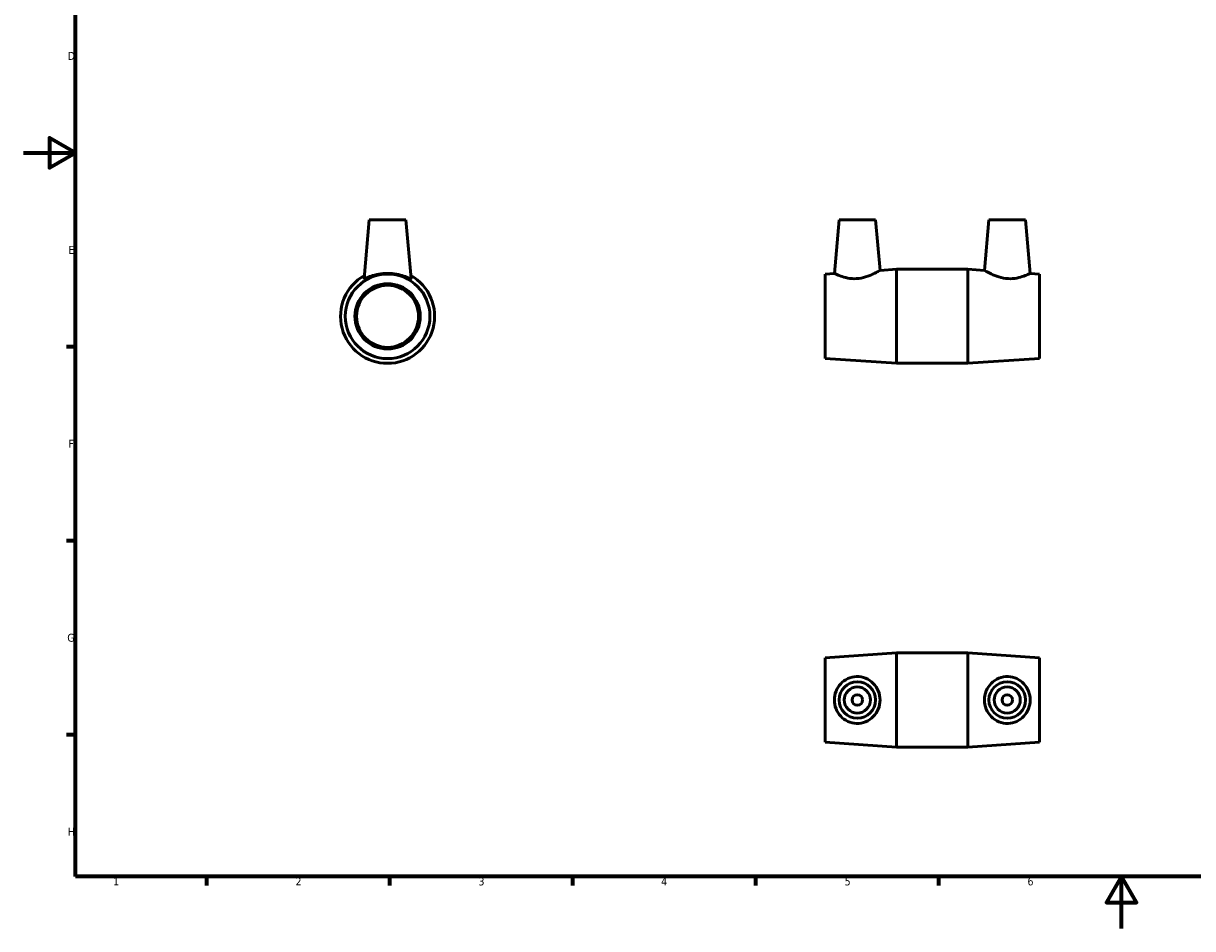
# Model space of a CAD drawing. Header units: millimetres. Extents: x 0 to 895, y 0 to 693.
# Tile 1 of 3: x 0 to 448, y 0 to 347. Entities that reach past the tile are written whole.
import ezdxf

# ---------------------------------------------------------------- set-up
doc = ezdxf.new("R2010")
doc.units = ezdxf.units.MM
doc.layers.add('Border (ANSI)', color=7, linetype='Continuous', lineweight=70)
doc.layers.add('Visible (ANSI)', color=7, linetype='Continuous', lineweight=50)
doc.styles.add('Note Text (ANSI)', font='tahoma.ttf')

# ---------------------------------------------------------------- blocks, each defined once
blk = doc.blocks.new('Borders Default Border')
at = {"layer": 'Border (ANSI)'}
for p, q in [((20, 222.75), (16.55, 222.75)), ((20, 148.5), (16.55, 148.5)), ((20, 74.25), (16.55, 74.25)), ((70.08, 20), (70.08, 16.55)), ((140.17, 20), (140.17, 16.55)), ((210.25, 20), (210.25, 16.55)), ((280.33, 20), (280.33, 16.55)), ((350.42, 20), (350.42, 16.55))]:
    blk.add_line(p, q, dxfattribs=at)
at = {"layer": 'Border (ANSI)', "flags": 128}
for points in [[(20, 20), (20, 574), (821, 574), (821, 20), (20, 20)], [(0, 297), (20, 297), (10, 302.77), (10, 291.23), (20, 297)], [(420.5, 0), (420.5, 20), (414.73, 10), (426.27, 10), (420.5, 20)]]:
    blk.add_lwpolyline(points, dxfattribs=at)
at = {"layer": 'Border (ANSI)', "color": 230, "true_color": 0xff0080, "char_height": 3.05, "attachment_point": 7, "style": 'Note Text (ANSI)'}
for s, insert in [('D', (16.96, 332.6)), ('E', (17.21, 258.35)), ('F', (17.29, 184.1)), ('G', (16.81, 109.79)), ('H', (16.97, 35.6)), ('1', (34.35, 16.55)), ('2', (104.2, 16.55)), ('3', (174.26, 16.49)), ('4', (244.23, 16.55)), ('5', (314.48, 16.49)), ('6', (384.49, 16.49))]:
    blk.add_mtext(s, dxfattribs=dict(at, insert=insert))

msp = doc.modelspace()

# ---------------------------------------------------------------- linework, layer by layer
at = {"layer": 'Visible (ANSI)'}
for p, q in [((132.459, 271.427), (130.486, 248.878)), ((146.459, 271.427), (132.459, 271.427)), ((146.459, 271.427), (148.431, 248.878)), ((312.331, 271.427), (310.532, 250.858)), ((312.331, 271.427), (326.331, 271.427)), ((326.331, 271.427), (328.03, 252.01)), ((369.731, 271.427), (368.032, 252.01)), ((383.731, 271.427), (369.731, 271.427)), ((383.731, 271.427), (385.531, 250.858)), ((307.031, 250.627), (310.532, 250.858)), ((328.03, 252.01), (334.365, 252.427)), ((334.365, 216.427), (334.365, 252.427)), ((334.365, 252.427), (361.698, 252.427)), ((361.698, 216.427), (361.698, 252.427)), ((368.032, 252.01), (361.698, 252.427)), ((389.031, 250.627), (385.531, 250.858)), ((307.031, 218.227), (307.031, 250.627)), ((389.031, 218.227), (389.031, 250.627)), ((307.031, 218.227), (334.365, 216.427)), ((334.365, 216.427), (361.698, 216.427)), ((389.031, 218.227), (361.698, 216.427)), ((307.031, 103.729), (334.365, 105.529)), ((307.031, 71.329), (307.031, 103.729)), ((334.365, 69.529), (334.365, 105.529)), ((334.365, 105.529), (361.698, 105.529)), ((361.698, 69.529), (361.698, 105.529)), ((389.031, 103.729), (361.698, 105.529)), ((389.031, 71.329), (389.031, 103.729)), ((307.031, 71.329), (334.365, 69.529)), ((334.365, 69.529), (361.698, 69.529)), ((389.031, 71.329), (361.698, 69.529))]:
    msp.add_line(p, q, dxfattribs=at)
for centre, radius in [((139.459, 234.427), 16.2), ((139.459, 234.427), 12.5), ((139.459, 234.427), 11.875), ((319.331, 87.529), 7), ((376.731, 87.529), 7), ((319.331, 87.529), 5), ((376.731, 87.529), 5), ((319.331, 87.529), 2), ((376.731, 87.529), 2)]:
    msp.add_circle(centre, radius, dxfattribs=at)
msp.add_arc((139.459, 234.427), 18, 119.51087, 60.48913, dxfattribs=at)
for points, knots in [([(148.431, 248.879), (148.432, 248.869), (148.431, 248.86), (148.388, 248.792), (148.12, 248.876), (147.152, 249.26), (146.453, 249.548), (144.884, 250.077), (143.9, 250.357), (141.742, 250.749), (140.567, 250.858), (138.35, 250.858), (137.175, 250.749), (135.017, 250.357), (134.033, 250.077), (132.465, 249.548), (131.765, 249.26), (130.797, 248.876), (130.529, 248.792), (130.491, 248.854)], [2.7828754, 2.7828754, 2.7828754, 2.7828754, 2.8184002, 2.8184002, 3.1495676, 3.1495676, 3.480735, 3.480735, 3.8131859, 3.8131859, 4.1456369, 4.1456369, 4.4780878, 4.4780878, 4.8105387, 4.8105387, 5.1417061, 5.1417061, 5.4728735, 5.4728735, 5.4728735, 5.4728735]), ([(318.976, 248.854), (317.874, 248.792), (316.721, 248.876), (314.635, 249.26), (313.701, 249.548), (312.234, 250.077), (311.596, 250.357), (310.744, 250.749), (310.532, 250.858), (310.532, 250.858)], [0, 0, 0, 0, 0.3311674, 0.3311674, 0.6623348, 0.6623348, 0.9947857, 0.9947857, 1.3272367, 1.3272367, 1.3272367, 1.3272367]), ([(328.03, 252.01), (328.03, 252.01), (327.798, 251.871), (326.888, 251.363), (326.211, 250.999), (324.648, 250.264), (323.642, 249.839), (321.403, 249.161), (320.166, 248.92), (318.976, 248.854)], [4.0636734, 4.0636734, 4.0636734, 4.0636734, 4.4102345, 4.4102345, 4.7567956, 4.7567956, 5.1148346, 5.1148346, 5.4728735, 5.4728735, 5.4728735, 5.4728735]), ([(377.087, 248.854), (375.896, 248.92), (374.66, 249.161), (372.421, 249.839), (371.414, 250.264), (369.851, 250.999), (369.175, 251.363), (368.265, 251.871), (368.032, 252.01), (368.032, 252.01)], [0, 0, 0, 0, 0.358039, 0.358039, 0.7160779, 0.7160779, 1.062639, 1.062639, 1.4092001, 1.4092001, 1.4092001, 1.4092001]), ([(385.531, 250.858), (385.531, 250.858), (385.318, 250.749), (384.466, 250.357), (383.828, 250.077), (382.361, 249.548), (381.427, 249.26), (379.342, 248.876), (378.188, 248.792), (377.087, 248.854)], [4.1456369, 4.1456369, 4.1456369, 4.1456369, 4.4780878, 4.4780878, 4.8105387, 4.8105387, 5.1417061, 5.1417061, 5.4728735, 5.4728735, 5.4728735, 5.4728735]), ([(318.976, 78.561), (317.874, 78.599), (316.721, 78.867), (314.635, 79.836), (313.701, 80.535), (312.234, 82.104), (311.596, 83.088), (310.744, 85.246), (310.532, 86.421), (310.532, 88.637), (310.744, 89.812), (311.596, 91.97), (312.234, 92.954), (313.701, 94.523), (314.635, 95.222), (316.721, 96.19), (317.874, 96.458), (320.166, 96.538), (321.403, 96.317), (323.642, 95.396), (324.648, 94.696), (326.211, 93.104), (326.888, 92.109), (327.798, 89.9), (328.03, 88.684), (328.03, 86.374), (327.798, 85.158), (326.888, 82.948), (326.211, 81.953), (324.648, 80.362), (323.642, 79.662), (321.403, 78.74), (320.166, 78.52), (318.976, 78.561)], [0, 0, 0, 0, 0.3311674, 0.3311674, 0.6623348, 0.6623348, 0.9947857, 0.9947857, 1.3272367, 1.3272367, 1.6596876, 1.6596876, 1.9921385, 1.9921385, 2.3233059, 2.3233059, 2.6544733, 2.6544733, 3.0125123, 3.0125123, 3.3705512, 3.3705512, 3.7171123, 3.7171123, 4.0636734, 4.0636734, 4.4102345, 4.4102345, 4.7567956, 4.7567956, 5.1148346, 5.1148346, 5.4728735, 5.4728735, 5.4728735, 5.4728735]), ([(377.087, 78.561), (375.896, 78.52), (374.66, 78.74), (372.421, 79.662), (371.414, 80.362), (369.851, 81.953), (369.175, 82.948), (368.265, 85.158), (368.032, 86.374), (368.032, 88.684), (368.265, 89.9), (369.175, 92.109), (369.851, 93.104), (371.414, 94.696), (372.421, 95.396), (374.66, 96.317), (375.896, 96.538), (378.188, 96.458), (379.342, 96.19), (381.427, 95.222), (382.361, 94.523), (383.828, 92.954), (384.466, 91.97), (385.318, 89.812), (385.531, 88.637), (385.531, 86.421), (385.318, 85.246), (384.466, 83.088), (383.828, 82.104), (382.361, 80.535), (381.427, 79.836), (379.342, 78.867), (378.188, 78.599), (377.087, 78.561)], [0, 0, 0, 0, 0.358039, 0.358039, 0.7160779, 0.7160779, 1.062639, 1.062639, 1.4092001, 1.4092001, 1.7557612, 1.7557612, 2.1023223, 2.1023223, 2.4603613, 2.4603613, 2.8184002, 2.8184002, 3.1495676, 3.1495676, 3.480735, 3.480735, 3.8131859, 3.8131859, 4.1456369, 4.1456369, 4.4780878, 4.4780878, 4.8105387, 4.8105387, 5.1417061, 5.1417061, 5.4728735, 5.4728735, 5.4728735, 5.4728735])]:
    msp.add_open_spline(points, degree=3, knots=knots, dxfattribs=at)
msp.add_open_spline([(130.491, 248.854), (130.487, 248.86), (130.485, 248.869), (130.486, 248.879)], degree=3, dxfattribs=at)

# ---------------------------------------------------------------- block references
msp.add_blockref('Borders Default Border', (0, 0))

doc.saveas('drawing.dxf')
